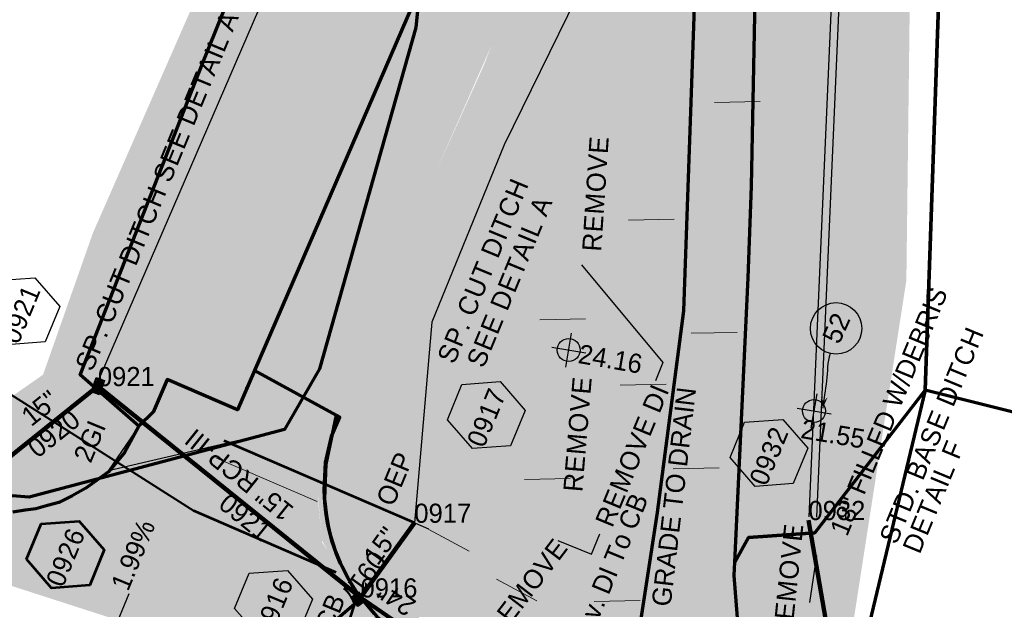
# Model space of a CAD drawing. Extents: x 1160061 to 2574774, y 200346 to 1150371.
# Tile 111 of 123: x 2483338 to 2483595, y 369066 to 369220. Entities that reach past the tile are written whole.
import ezdxf
from ezdxf.enums import TextEntityAlignment as Align

# ---------------------------------------------------------------- set-up
doc = ezdxf.new("R2010")
doc.units = 0
doc.header["$MEASUREMENT"] = 0
doc.linetypes.add('DGN Style 2', pattern=[29.296317, 17.57779, -11.718527])
for name, color, linetype, lineweight in [('Exist Earthen Structure Ditch Cogo Point CELL', 5, 'Continuous', 13), ('Exist Plan Preparation Drainage Notes Label', 31, 'Continuous', 30), ('Exist Plan Preparation Watershed Blue', 5, 'Continuous', 30), ('Prop Drainage Structure Box Number Symbol CELL', 9, 'Continuous', 30), ('Prop Drainage Structure Catch Basin Grate 840 03E CELL', 7, 'Continuous', 30), ('Prop Drainage Structure Catch Basin Grate 840 03E Label', 9, 'Continuous', 30), ('Prop Drainage Structure Drop Inlet Grate 2 Narrow Slots and Flat Grates 840 29 Label', 9, 'Continuous', 30), ('Prop Drainage Structure Drop Inlet Grate 2 Narrow Slots and Sag Grates 840 24 CELL', 7, 'Continuous', 30), ('Prop Drainage Structure Drop Inlet Grate 2 Narrow Slots and Sag Grates 840 24 Label', 9, 'Continuous', 30), ('Prop Drainage Structure Junction Box with Manhole Convert From Catch Basin Label', 9, 'Continuous', 30), ('Prop Drainage Structure Pipe RCP 15in Class III', 9, 'Continuous', 211), ('Prop Drainage Structure Pipe RCP 15in Class III Label', 9, 'Continuous', 30), ('Prop Drainage Structure Pipe RCP 24in Class III', 9, 'Continuous', 211), ('Prop Drainage Structure Pipe RCP 24in Class III Label', 9, 'Continuous', 30), ('Prop Drainage Structure Pipe Removal Label', 9, 'Continuous', 30), ('Prop Drainage Structure Pipe Stub Out CELL', 9, 'Continuous', 30), ('Prop Drainage Structure Plot Symbol 20 Scale', 9, 'DGN Style 2', 13), ('Prop Drainage Structure Plot Symbol 20 Scale CELL', 9, 'DGN Style 2', 13), ('Prop Drainage Structure Plot Symbol 50 Scale', 9, 'DGN Style 2', 13), ('Prop Drainage Structure Plot Symbol 50 Scale CELL', 9, 'DGN Style 2', 13), ('Prop Earthen Structure Ditch Flow Line', 6, 'Rdy Ditch Special Prp', 30), ('Prop Plan Preparation Grade to Drain Arrows CELL', 7, 'Continuous', 13), ('Prop Plan Preparation Grade to Drain Arrows Label', 9, 'Continuous', 30), ('Prop Plan Preparation Watershed Pre Construction', 131, 'Continuous', 30), ('Prop Vertical Profile Ditch Grade Median Label', 5, 'Continuous', 40)]:
    doc.layers.add(name, color=color, linetype=linetype, lineweight=lineweight)
for name, color, linetype, lineweight, plot in [('Scratch_Level_5', 6, 'Continuous', 0, False), ('Scratch_Level_6', 30, 'Continuous', 0, False), ('Scratch_Level_8', 171, 'Continuous', 0, False)]:
    doc.layers.add(name, color=color, linetype=linetype, lineweight=lineweight, plot=plot)
doc.styles.add('Style-font001', font='font001.shx')
doc.styles.add('Style-font041', font='font041.shx')
doc.styles.add('Style-GEOMETRICFUTURA_211_M_L', font='GEOMETRICFUTURA_211_M_L.shx')
doc.linetypes.add('Rdy Ditch Special Prp', pattern='A,0.55,-0.2,[22,dgnlstyle-RdylsE.shx,S=0.001111,R=0,X=0,Y=0],-0.2,0.55', length=1.5)
doc.dimstyles.new('erosion_control', dxfattribs={"dimtxt": 4.99999, "dimasz": 9.99998, "dimexe": 2.499995, "dimexo": 2.499995, "dimgap": 2.499995, "dimtad": 0, "dimtih": 1, "dimtoh": 1, "dimzin": 3, "dimdsep": 46, "dimtxsty": 'Style-GEOMETRICFUTURA_211_M_L', "dimcen": 0.09, "dimaunit": 1, "dimadec": 4, "dimazin": 3, "dimtfac": 1, "dimtofl": 0, "dimtmove": 0, "dimatfit": 1, "dimfxl": 1, "dimtzin": 3, "dimlwd": 106, "dimarcsym": 0})

# ---------------------------------------------------------------- blocks, each defined once
blk = doc.blocks.new('EXIST EARTHEN STRUCTURE DITCH COGO POINT_2')
at = {"layer": 'Exist Earthen Structure Ditch Cogo Point CELL', "color": 5, "lineweight": 30}
for p, q in [((0, -0.06), (0, 0.06)), ((-0.06, 0), (0.06, 0))]:
    blk.add_line(p, q, dxfattribs=at)
blk.add_circle((0, 0), 0.04, dxfattribs=at)
blk.add_point((0, 0), dxfattribs=at)
blk = doc.blocks.new('EXIST EARTHEN STRUCTURE DITCH COGO POINT_3')
at = {"layer": 'Exist Earthen Structure Ditch Cogo Point CELL', "color": 5, "lineweight": 30}
for p, q in [((0, -0.06), (0, 0.06)), ((-0.06, 0), (0.06, 0))]:
    blk.add_line(p, q, dxfattribs=at)
blk.add_circle((0, 0), 0.04, dxfattribs=at)
blk.add_point((0, 0), dxfattribs=at)
blk = doc.blocks.new('*U87')
at = {"layer": 'Exist Plan Preparation Drainage Notes Label'}
blk.add_circle((-2.02, 0), 1.993, dxfattribs=at)
blk.add_open_spline([(-0.139, -0.659), (0.522, -0.972), (1.251, -1.003), (1.947, -1.171), (2.635, -1.338), (3.316, -1.545), (4.014, -1.669)], degree=3, knots=[0, 0, 0, 0, 0.5025, 0.5025, 0.5025, 1, 1, 1, 1], dxfattribs=at)
blk.add_solid([(4.014, -1.669), (3.192, -1.207), (3.124, -1.722), (3.522, -1.565)], dxfattribs=at)
blk = doc.blocks.new('PROP DRAINAGE STRUCTURE BOX NUMBER SYMBOL_24')
at = {"layer": 'Prop Drainage Structure Box Number Symbol CELL', "flags": 128}
blk.add_lwpolyline([(-5.000009, 8.944294), (5.000009, 8.944294), (9.47214, 0), (5.000009, -8.944294), (-5.000009, -8.944294), (-9.47214, 0), (-5.000009, 8.944294)], dxfattribs=at)
at = {"layer": 'Prop Drainage Structure Box Number Symbol CELL', "insert": (-0.589188, -0.318055), "char_height": 4.99999, "attachment_point": 5, "line_spacing_factor": 0.6, "style": 'Style-GEOMETRICFUTURA_211_M_L'}
blk.add_mtext('\\T1.056;0916', dxfattribs=at)
blk = doc.blocks.new('PROP TERMINATOR ARROW_147')
at = {"layer": 'Prop Plan Preparation Grade to Drain Arrows CELL', "extrusion": (0, 0, -1)}
blk.add_solid([(5.710468, 0.950265), (0, 0), (4.99999, 0), (5.710468, -0.950265)], dxfattribs=at)
blk = doc.blocks.new('PROP PLAN PREPARATION GRADE TO DRAIN ARROWS_5')
at = {"layer": 'Prop Plan Preparation Grade to Drain Arrows CELL'}
blk.add_line((-7.00001, 0), (4.99999, 0), dxfattribs=at)
blk.add_blockref('PROP TERMINATOR ARROW_147', (4.99999, 0), dxfattribs=at)
blk = doc.blocks.new('PROP TERMINATOR ARROW_148')
at = {"layer": 'Prop Plan Preparation Grade to Drain Arrows CELL', "extrusion": (0, 0, -1)}
blk.add_solid([(5.710468, 0.950265), (0, 0), (4.99999, 0), (5.710468, -0.950265)], dxfattribs=at)
blk = doc.blocks.new('PROP PLAN PREPARATION GRADE TO DRAIN ARROWS_6')
at = {"layer": 'Prop Plan Preparation Grade to Drain Arrows CELL'}
blk.add_line((-7.00001, 0), (4.99999, 0), dxfattribs=at)
blk.add_blockref('PROP TERMINATOR ARROW_148', (4.99999, 0), dxfattribs=at)
blk = doc.blocks.new('PROP TERMINATOR ARROW_149')
at = {"layer": 'Prop Plan Preparation Grade to Drain Arrows CELL', "extrusion": (0, 0, -1)}
blk.add_solid([(5.710468, 0.950265), (0, 0), (4.99999, 0), (5.710468, -0.950265)], dxfattribs=at)
blk = doc.blocks.new('PROP PLAN PREPARATION GRADE TO DRAIN ARROWS_7')
at = {"layer": 'Prop Plan Preparation Grade to Drain Arrows CELL'}
blk.add_line((-7.00001, 0), (4.99999, 0), dxfattribs=at)
blk.add_blockref('PROP TERMINATOR ARROW_149', (4.99999, 0), dxfattribs=at)
blk = doc.blocks.new('PROP TERMINATOR ARROW_153')
at = {"layer": 'Prop Plan Preparation Grade to Drain Arrows CELL', "extrusion": (0, 0, -1)}
blk.add_solid([(5.710468, 0.950265), (0, 0), (4.99999, 0), (5.710468, -0.950265)], dxfattribs=at)
blk = doc.blocks.new('PROP PLAN PREPARATION GRADE TO DRAIN ARROWS_11')
at = {"layer": 'Prop Plan Preparation Grade to Drain Arrows CELL'}
blk.add_line((-7.00001, 0), (4.99999, 0), dxfattribs=at)
blk.add_blockref('PROP TERMINATOR ARROW_153', (4.99999, 0), dxfattribs=at)
blk = doc.blocks.new('PROP TERMINATOR ARROW_154')
at = {"layer": 'Prop Plan Preparation Grade to Drain Arrows CELL', "extrusion": (0, 0, -1)}
blk.add_solid([(5.710468, 0.950265), (0, 0), (4.99999, 0), (5.710468, -0.950265)], dxfattribs=at)
blk = doc.blocks.new('PROP PLAN PREPARATION GRADE TO DRAIN ARROWS_12')
at = {"layer": 'Prop Plan Preparation Grade to Drain Arrows CELL'}
blk.add_line((-7.00001, 0), (4.99999, 0), dxfattribs=at)
blk.add_blockref('PROP TERMINATOR ARROW_154', (4.99999, 0), dxfattribs=at)
blk = doc.blocks.new('PROP TERMINATOR ARROW_155')
at = {"layer": 'Prop Plan Preparation Grade to Drain Arrows CELL'}
blk.add_solid([(-5.710468, 0.950265), (0, 0), (-4.99999, 0), (-5.710468, -0.950265)], dxfattribs=at)
blk = doc.blocks.new('PROP PLAN PREPARATION GRADE TO DRAIN ARROWS_13')
at = {"layer": 'Prop Plan Preparation Grade to Drain Arrows CELL'}
blk.add_line((-7.00001, 0), (4.99999, 0), dxfattribs=at)
blk.add_blockref('PROP TERMINATOR ARROW_155', (4.99999, 0), dxfattribs=at)
blk = doc.blocks.new('PROP TERMINATOR ARROW_156')
at = {"layer": 'Prop Plan Preparation Grade to Drain Arrows CELL', "extrusion": (0, 0, -1)}
blk.add_solid([(5.710468, 0.950265), (0, 0), (4.99999, 0), (5.710468, -0.950265)], dxfattribs=at)
blk = doc.blocks.new('PROP PLAN PREPARATION GRADE TO DRAIN ARROWS_14')
at = {"layer": 'Prop Plan Preparation Grade to Drain Arrows CELL'}
blk.add_line((-7.00001, 0), (4.99999, 0), dxfattribs=at)
blk.add_blockref('PROP TERMINATOR ARROW_156', (4.99999, 0), dxfattribs=at)
blk = doc.blocks.new('PROP TERMINATOR ARROW_157')
at = {"layer": 'Prop Plan Preparation Grade to Drain Arrows CELL', "extrusion": (0, 0, -1)}
blk.add_solid([(5.710468, 0.950265), (0, 0), (4.99999, 0), (5.710468, -0.950265)], dxfattribs=at)
blk = doc.blocks.new('PROP PLAN PREPARATION GRADE TO DRAIN ARROWS_15')
at = {"layer": 'Prop Plan Preparation Grade to Drain Arrows CELL'}
blk.add_line((-7.00001, 0), (4.99999, 0), dxfattribs=at)
blk.add_blockref('PROP TERMINATOR ARROW_157', (4.99999, 0), dxfattribs=at)
blk = doc.blocks.new('PROP TERMINATOR ARROW_158')
at = {"layer": 'Prop Plan Preparation Grade to Drain Arrows CELL'}
blk.add_solid([(-5.710468, 0.950265), (0, 0), (-4.99999, 0), (-5.710468, -0.950265)], dxfattribs=at)
blk = doc.blocks.new('PROP PLAN PREPARATION GRADE TO DRAIN ARROWS_16')
at = {"layer": 'Prop Plan Preparation Grade to Drain Arrows CELL'}
blk.add_line((-7.00001, 0), (4.99999, 0), dxfattribs=at)
blk.add_blockref('PROP TERMINATOR ARROW_158', (4.99999, 0), dxfattribs=at)
blk = doc.blocks.new('PROP TERMINATOR ARROW_159')
at = {"layer": 'Prop Plan Preparation Grade to Drain Arrows CELL'}
blk.add_solid([(-5.710468, 0.950265), (0, 0), (-4.99999, 0), (-5.710468, -0.950265)], dxfattribs=at)
blk = doc.blocks.new('PROP PLAN PREPARATION GRADE TO DRAIN ARROWS_17')
at = {"layer": 'Prop Plan Preparation Grade to Drain Arrows CELL'}
blk.add_line((-7.00001, 0), (4.99999, 0), dxfattribs=at)
blk.add_blockref('PROP TERMINATOR ARROW_159', (4.99999, 0), dxfattribs=at)
blk = doc.blocks.new('PROP DRAINAGE STRUCTURE BOX NUMBER SYMBOL_27')
at = {"layer": 'Prop Drainage Structure Box Number Symbol CELL', "flags": 128}
blk.add_lwpolyline([(-5.000009, 8.944294), (5.000009, 8.944294), (9.47214, 0), (5.000009, -8.944294), (-5.000009, -8.944294), (-9.47214, 0), (-5.000009, 8.944294)], dxfattribs=at)
at = {"layer": 'Prop Drainage Structure Box Number Symbol CELL', "insert": (-0.691461, -0.318055), "char_height": 4.99999, "attachment_point": 5, "line_spacing_factor": 0.6, "style": 'Style-GEOMETRICFUTURA_211_M_L'}
blk.add_mtext('\\T1.051;0921', dxfattribs=at)
blk = doc.blocks.new('PROP DRAINAGE STRUCTURE BOX NUMBER SYMBOL_31')
at = {"layer": 'Scratch_Level_5', "lineweight": 53, "flags": 128}
blk.add_lwpolyline([(-5.000009, 8.944294), (5.000009, 8.944294), (9.47214, 0), (5.000009, -8.944294), (-5.000009, -8.944294), (-9.47214, 0), (-5.000009, 8.944294)], dxfattribs=at)
at = {"layer": 'Scratch_Level_5', "lineweight": 53, "insert": (-0.589188, -0.318055), "char_height": 4.99999, "attachment_point": 5, "line_spacing_factor": 0.6, "style": 'Style-GEOMETRICFUTURA_211_M_L'}
blk.add_mtext('\\T1.051;0926', dxfattribs=at)
blk = doc.blocks.new('PROP DRAINAGE STRUCTURE BOX NUMBER SYMBOL_42')
at = {"layer": 'Prop Drainage Structure Box Number Symbol CELL', "flags": 128}
blk.add_lwpolyline([(-5.000009, 8.944294), (5.000009, 8.944294), (9.47214, 0), (5.000009, -8.944294), (-5.000009, -8.944294), (-9.47214, 0), (-5.000009, 8.944294)], dxfattribs=at)
at = {"layer": 'Prop Drainage Structure Box Number Symbol CELL', "insert": (-0.530855, -0.318055), "char_height": 4.99999, "attachment_point": 5, "line_spacing_factor": 0.6, "style": 'Style-GEOMETRICFUTURA_211_M_L'}
blk.add_mtext('\\T1.056;0917', dxfattribs=at)
blk = doc.blocks.new('PROP DRAINAGE STRUCTURE BOX NUMBER SYMBOL_52')
at = {"layer": 'Prop Drainage Structure Box Number Symbol CELL', "flags": 128}
blk.add_lwpolyline([(-5.000009, 8.944294), (5.000009, 8.944294), (9.47214, 0), (5.000009, -8.944294), (-5.000009, -8.944294), (-9.47214, 0), (-5.000009, 8.944294)], dxfattribs=at)
at = {"layer": 'Prop Drainage Structure Box Number Symbol CELL', "insert": (-0.701309, -0.318055), "char_height": 4.99999, "attachment_point": 5, "line_spacing_factor": 0.6, "style": 'Style-GEOMETRICFUTURA_211_M_L'}
blk.add_mtext('\\T1.051;0932', dxfattribs=at)
blk = doc.blocks.new('PROP DRAINAGE STRUCTURE PIPE STUB OUT_4')
at = {"layer": 'Prop Drainage Structure Pipe Stub Out CELL', "flags": 128}
blk.add_lwpolyline([(-0.01575, 0), (0, 0.01575), (0.01575, 0), (0, -0.01575), (-0.01575, 0)], dxfattribs=at)
at = {"layer": 'Prop Drainage Structure Pipe Stub Out CELL', "style": 'Style-font001'}
blk.add_text('SO', height=0.010368, dxfattribs=at).set_placement((0, 0), align=Align.MIDDLE_CENTER)
blk = doc.blocks.new('PROP DRAINAGE STRUCTURE PIPE STUB OUT_5')
at = {"layer": 'Prop Drainage Structure Pipe Stub Out CELL', "flags": 128}
blk.add_lwpolyline([(-0.01575, 0), (0, 0.01575), (0.01575, 0), (0, -0.01575), (-0.01575, 0)], dxfattribs=at)
at = {"layer": 'Prop Drainage Structure Pipe Stub Out CELL', "style": 'Style-font001'}
blk.add_text('SO', height=0.010368, dxfattribs=at).set_placement((0, 0), align=Align.MIDDLE_CENTER)
blk = doc.blocks.new('PROP DRAINAGE STRUCTURE CATCH BASIN GRATE 840 03E_2')
at = {"layer": 'Prop Drainage Structure Catch Basin Grate 840 03E CELL', "color": 7, "linetype": 'Continuous', "lineweight": 13}
blk.add_line((1.5, 0), (-1.5, 0), dxfattribs=at)
at = {"layer": 'Prop Drainage Structure Catch Basin Grate 840 03E CELL', "flags": 128}
for points in [[(1.5, 0), (-1.5, 0), (-1.5, 2), (1.5, 2), (1.5, -0.499999), (-1.5, -0.499999), (-1.5, 0)], [(-1.4896, 0.0104), (-1.4896, 1.9896), (1.4896, 1.9896), (1.4896, 0.0104), (-1.4896, 0.0104)]]:
    blk.add_lwpolyline(points, dxfattribs=at)
for points in [[(-1.3021, 1.8021, -1), (-1.1771, 1.8021), (-1.1771, 1.0417), (-1.3021, 1.0417), (-1.3021, 1.8021)], [(-1.3021, 0.1979, 1), (-1.1771, 0.1979), (-1.1771, 0.9583), (-1.3021, 0.9583), (-1.3021, 0.1979)], [(-1.125, 1.8021, -1), (-1, 1.8021), (-1, 1.0417), (-1.125, 1.0417), (-1.125, 1.8021)], [(-1.125, 0.1979, 1), (-1, 0.1979), (-1, 0.9583), (-1.125, 0.9583), (-1.125, 0.1979)], [(-0.9481, 1.8021, -1), (-0.8231, 1.8021), (-0.8231, 1.0417), (-0.9481, 1.0417), (-0.9481, 1.8021)], [(-0.9481, 0.1979, 1), (-0.8231, 0.1979), (-0.8231, 0.9583), (-0.9481, 0.9583), (-0.9481, 0.1979)], [(-0.771, 1.8021, -1), (-0.646, 1.8021), (-0.646, 1.0417), (-0.771, 1.0417), (-0.771, 1.8021)], [(-0.771, 0.1979, 1), (-0.646, 0.1979), (-0.646, 0.9583), (-0.771, 0.9583), (-0.771, 0.1979)], [(-0.5939, 1.8021, -1), (-0.4689, 1.8021), (-0.4689, 1.0417), (-0.5939, 1.0417), (-0.5939, 1.8021)], [(-0.5939, 0.1979, 1), (-0.4689, 0.1979), (-0.4689, 0.9583), (-0.5939, 0.9583), (-0.5939, 0.1979)], [(-0.4168, 1.8021, -1), (-0.2918, 1.8021), (-0.2918, 1.0417), (-0.4168, 1.0417), (-0.4168, 1.8021)], [(-0.4168, 0.1979, 1), (-0.2918, 0.1979), (-0.2918, 0.9583), (-0.4168, 0.9583), (-0.4168, 0.1979)], [(-0.2397, 1.8021, -1), (-0.1147, 1.8021), (-0.1147, 1.0417), (-0.2397, 1.0417), (-0.2397, 1.8021)], [(-0.2397, 0.1979, 1), (-0.1147, 0.1979), (-0.1147, 0.9583), (-0.2397, 0.9583), (-0.2397, 0.1979)], [(-0.0626, 1.8021, -1), (0.0624, 1.8021), (0.0624, 1.0417), (-0.0626, 1.0417), (-0.0626, 1.8021)], [(-0.0626, 0.1979, 1), (0.0624, 0.1979), (0.0624, 0.9583), (-0.0626, 0.9583), (-0.0626, 0.1979)], [(0.1145, 1.8021, -1), (0.2395, 1.8021), (0.2395, 1.0417), (0.1145, 1.0417), (0.1145, 1.8021)], [(0.1145, 0.1979, 1), (0.2395, 0.1979), (0.2395, 0.9583), (0.1145, 0.9583), (0.1145, 0.1979)], [(0.2916, 1.8021, -1), (0.4166, 1.8021), (0.4166, 1.0417), (0.2916, 1.0417), (0.2916, 1.8021)], [(0.2916, 0.1979, 1), (0.4166, 0.1979), (0.4166, 0.9583), (0.2916, 0.9583), (0.2916, 0.1979)], [(0.4687, 1.8021, -1), (0.5937, 1.8021), (0.5937, 1.0417), (0.4687, 1.0417), (0.4687, 1.8021)], [(0.4687, 0.1979, 1), (0.5937, 0.1979), (0.5937, 0.9583), (0.4687, 0.9583), (0.4687, 0.1979)], [(0.6458, 1.8021, -1), (0.7708, 1.8021), (0.7708, 1.0417), (0.6458, 1.0417), (0.6458, 1.8021)], [(0.6458, 0.1979, 1), (0.7708, 0.1979), (0.7708, 0.9583), (0.6458, 0.9583), (0.6458, 0.1979)], [(0.8229, 1.8021, -1), (0.9479, 1.8021), (0.9479, 1.0417), (0.8229, 1.0417), (0.8229, 1.8021)], [(0.8229, 0.1979, 1), (0.9479, 0.1979), (0.9479, 0.9583), (0.8229, 0.9583), (0.8229, 0.1979)], [(1, 1.8021, -1), (1.125, 1.8021), (1.125, 1.0417), (1, 1.0417), (1, 1.8021)], [(1, 0.1979, 1), (1.125, 0.1979), (1.125, 0.9583), (1, 0.9583), (1, 0.1979)], [(1.1771, 1.8021, -1), (1.3021, 1.8021), (1.3021, 1.0417), (1.1771, 1.0417), (1.1771, 1.8021)], [(1.1771, 0.1979, 1), (1.3021, 0.1979), (1.3021, 0.9583), (1.1771, 0.9583), (1.1771, 0.1979)]]:
    blk.add_lwpolyline(points, format="xyb", dxfattribs=at)
at = {"layer": 'Prop Drainage Structure Plot Symbol 20 Scale'}
blk.add_solid([(-2.00004, 2.000042), (2.00004, 2.000042), (-2.00004, -2.000038), (2.00004, -2.000038)], dxfattribs=at)
at = {"layer": 'Prop Drainage Structure Plot Symbol 50 Scale', "extrusion": (0, 0, -1)}
blk.add_solid([(3.5, 3.500002), (-3.5, 3.500002), (3.5, -3.499998), (-3.5, -3.499998)], dxfattribs=at)
blk = doc.blocks.new('PROP DRAINAGE STRUCTURE DROP INLET GRATE 2 NARROW SLOTS AND SAG GRATES 840 24_3')
at = {"layer": 'Prop Drainage Structure Drop Inlet Grate 2 Narrow Slots and Sag Grates 840 24 CELL', "flags": 128}
for points in [[(-2, 1.16665), (2, 1.16665), (2, -1.16665), (-2, -1.16665), (-2, 1.16665)], [(-1.9375, 1.10415), (1.9375, 1.10415), (1.9375, -1.10415), (-1.9375, -1.10415), (-1.9375, 1.10415)], [(-1.9271, 1.09375), (-0.0104, 1.09375), (-0.0104, -1.09375), (-1.9271, -1.09375), (-1.9271, 1.09375)], [(-1.7604, 0.91145), (-1.5833, 0.91145), (-1.5833, -0.91145), (-1.7604, -0.91145), (-1.7604, 0.91145)], [(-1.4635, 0.91145), (-1.2864, 0.91145), (-1.2864, -0.91145), (-1.4635, -0.91145), (-1.4635, 0.91145)], [(-1.1666, 0.91145), (-0.9895, 0.91145), (-0.9895, -0.91145), (-1.1666, -0.91145), (-1.1666, 0.91145)], [(-0.8697, 0.91145), (-0.6926, 0.91145), (-0.6926, -0.91145), (-0.8697, -0.91145), (-0.8697, 0.91145)], [(-0.5728, 0.91145), (-0.3957, 0.91145), (-0.3957, -0.91145), (-0.5728, -0.91145), (-0.5728, 0.91145)], [(-0.276, 0.91145), (-0.0989, 0.91145), (-0.0989, -0.91145), (-0.276, -0.91145), (-0.276, 0.91145)], [(0.0104, 1.09375), (1.9271, 1.09375), (1.9271, -1.09375), (0.0104, -1.09375), (0.0104, 1.09375)], [(0.0989, 0.91145), (0.276, 0.91145), (0.276, -0.91145), (0.0989, -0.91145), (0.0989, 0.91145)], [(0.3958, 0.91145), (0.5729, 0.91145), (0.5729, -0.91145), (0.3958, -0.91145), (0.3958, 0.91145)], [(0.6926, 0.91145), (0.8697, 0.91145), (0.8697, -0.91145), (0.6926, -0.91145), (0.6926, 0.91145)], [(0.9895, 0.91145), (1.1666, 0.91145), (1.1666, -0.91145), (0.9895, -0.91145), (0.9895, 0.91145)], [(1.2864, 0.91145), (1.4635, 0.91145), (1.4635, -0.91145), (1.2864, -0.91145), (1.2864, 0.91145)], [(1.5833, 0.91145), (1.7604, 0.91145), (1.7604, -0.91145), (1.5833, -0.91145), (1.5833, 0.91145)]]:
    blk.add_lwpolyline(points, dxfattribs=at)
at = {"layer": 'Prop Drainage Structure Plot Symbol 20 Scale CELL', "extrusion": (0, 0, -1)}
blk.add_solid([(2.00004, 2.00004), (-2.00004, 2.00004), (2.00004, -2.00004), (-2.00004, -2.00004)], dxfattribs=at)
at = {"layer": 'Prop Drainage Structure Plot Symbol 50 Scale CELL'}
blk.add_solid([(-3.5, 3.5), (3.5, 3.5), (-3.5, -3.5), (3.5, -3.5)], dxfattribs=at)

msp = doc.modelspace()

# ---------------------------------------------------------------- hatches: boundary and pattern name
at = {"layer": 'Scratch_Level_6'}
for points in [[(2483435.61, 369037.31), (2483365.18, 369062.28), (2483237.07, 369103.64), (2482987.02, 369185.89), (2482927.65, 369205.42), (2482786.92, 369248.69), (2482743.22, 369262.13), (2482594.43, 369310.99), (2482611.93, 369323.88), (2482730.69, 369288.87), (2482751.69, 369277.32), (2482878.31, 369241.5), (2482887.67, 369244.68), (2483020.64, 369207.64), (2483090.07, 369184.2), (2483246.22, 369131.49), (2483300.52, 369117.38), (2483325.73, 369114.28), (2483344, 369127), (2483357.02, 369164.01), (2483392.59, 369245.11), (2483433.95, 369332.65), (2483462.39, 369405.08), (2483476.45, 369450.64), (2483485.53, 369492.69), (2483504.08, 369539.43), (2483510.87, 369635.13), (2483526.89, 369675.46), (2483536.44, 369686.46), (2483534.36, 369659.34), (2483527.06, 369577.32), (2483517.68, 369468.69), (2483508.82, 369349.27), (2483507.64, 369333.27), (2483502.45, 369319.09), (2483507.22, 369331.01), (2483502.45, 369319.09), (2483489.78, 369287.41), (2483473.54, 369244.29), (2483464.99, 369221.57), (2483441.31, 369167.78), (2483431.59, 369145.7), (2483426.13, 369132.19), (2483415.57, 369105.42), (2483415.96, 369093.74), (2483416.97, 369083.14), (2483425.21, 369071.78), (2483430.6, 369060.92)], [(2483643.69, 368960.94), (2483608.79, 368976.78), (2483546.81, 368998.68), (2483456.37, 369030.63), (2483435.1, 369037.59), (2483430.6, 369060.92), (2483416.91, 369083.65), (2483415.13, 369104.47), (2483431.42, 369146.07), (2483459.18, 369207.74), (2483507.22, 369331.01), (2483533.48, 369420.19), (2483543.32, 369458.7), (2483557.39, 369642.26), (2483560.61, 369684.33), (2483595.35, 369649.31), (2483595.29, 369589.28), (2483572.45, 369371.96), (2483569.75, 369151.67), (2483554.17, 369051.21), (2483567.61, 369046.99), (2483644.45, 369022.89), (2483658.83, 368996.96)]]:
    msp.add_hatch(color=256, dxfattribs=at).paths.add_polyline_path(points)

# ---------------------------------------------------------------- linework, layer by layer
at = {"layer": 'Exist Plan Preparation Watershed Blue', "color": 5, "linetype": 'Continuous', "lineweight": 70, "flags": 128}
for points in [[(2483546.5, 369505.59), (2483549.13, 369555.88), (2483575.83, 369535.76), (2483570.64, 369469.75), (2483563.65, 369387.03), (2483583.95, 369392.42), (2483574.67, 369122.95), (2483545.83, 369085.68), (2483528.46, 369084.43), (2483524.88, 369078.02), (2483528.35, 369152.31), (2483529.23, 369176.27), (2483531.24, 369279.08), (2483546.5, 369505.59)], [(2483549.88, 369019.49), (2483529.22, 369026.29), (2483528.41, 369028.02), (2483524.71, 369074.5), (2483524.88, 369078.02), (2483528.46, 369084.43), (2483545.83, 369085.68), (2483574.67, 369122.95), (2483549.88, 369019.49)], [(2483642.93, 368982.95), (2483692.38, 369093.51), (2483574.67, 369122.95), (2483549.88, 369019.49), (2483555.94, 369017.2), (2483567.24, 369013.16), (2483581.48, 369007.93), (2483597.97, 369001.64), (2483614.37, 368995.16), (2483632.75, 368987.58), (2483642.93, 368982.95)], [(2483386.08, 369033.36), (2483427.16, 369068.55), (2483431.29, 369063.74), (2483437.59, 369058.36), (2483444.86, 369054.33), (2483451.94, 369051.32), (2483435.69, 369018.73), (2483399.11, 369030.7), (2483386.08, 369033.36)]]:
    msp.add_lwpolyline(points, close=True, dxfattribs=at)
for points in [[(2483692.38, 369093.51), (2483574.67, 369122.95), (2483583.95, 369392.42)], [(2483456.77, 369368.07), (2483441.52, 369217.84), (2483416.25, 369128.53), (2483407.11, 369112.72), (2483340.38, 369094.97), (2483309.13, 369097.39), (2483270.41, 369109.94), (2483247.73, 369117.24), (2483008.59, 369194.43), (2482949.06, 369211.26), (2482875.96, 369231.89), (2482876.07, 369234.16), (2482869.88, 369361.7)], [(2483516.85, 369359.42), (2483511.19, 369341.75), (2483505.82, 369326.19), (2483498.56, 369306.76), (2483488.81, 369281.87), (2483484.03, 369269.69), (2483478.8, 369256.33), (2483475.38, 369247.81), (2483469.78, 369233.86), (2483466.43, 369225.5), (2483440.49, 369223.51), (2483399.31, 369128.11), (2483394.86, 369117.81), (2483376.5, 369125.74), (2483372.81, 369117.2), (2483369.05, 369113.55), (2483353.67, 369126.99), (2483353.67, 369126.99), (2483385.83, 369208.8), (2483392.66, 369225.77), (2483427.06, 369301.49), (2483456.77, 369368.07)], [(2483496.41, 369037.05), (2483504.68, 369090.93), (2483511.54, 369143.7), (2483516.11, 369272.78)], [(2483440.49, 369223.51), (2483399.31, 369128.11), (2483420.68, 369116.43), (2483417.96, 369103.63), (2483417.64, 369094.58), (2483418.09, 369090.16), (2483418.56, 369087.5), (2483419.2, 369084.88), (2483420.5, 369080.77), (2483421.71, 369077.85), (2483422.19, 369076.85), (2483423.93, 369073.44), (2483425.81, 369070.46), (2483427.51, 369068.11), (2483430.48, 369064.57)], [(2483386.08, 369033.36), (2483427.16, 369068.55), (2483427.16, 369068.55), (2483425.3, 369071.11), (2483423.72, 369073.85), (2483421.79, 369077.63), (2483420.66, 369080.33), (2483419.54, 369083.56), (2483418.67, 369087.04), (2483418.42, 369088.3), (2483417.95, 369091.09), (2483417.71, 369093.49), (2483417.51, 369096.82), (2483417.86, 369104.05), (2483419.39, 369110.83), (2483421.6, 369115.93), (2483399.31, 369128.11), (2483394.86, 369117.81), (2483376.5, 369125.74), (2483372.81, 369117.2), (2483369.05, 369113.55), (2483365.3, 369106.64), (2483361.11, 369101.64), (2483355.19, 369097.34), (2483351.59, 369095.36), (2483348.09, 369093.59), (2483345.18, 369092.76), (2483342.12, 369091.91), (2483339.35, 369091.56), (2483336.12, 369091.08)]]:
    msp.add_lwpolyline(points, dxfattribs=at)
at = {"layer": 'Exist Plan Preparation Watershed Blue', "color": 5, "linetype": 'Continuous', "lineweight": 70}
msp.add_point((2483397.33, 369123.52), dxfattribs=at)
at = {"layer": 'Prop Drainage Structure Pipe RCP 15in Class III'}
for p, q in [((2483320.55, 369093.73), (2483358.33, 369124.02)), ((2483358.33, 369124.02), (2483427.02, 369068.75)), ((2483441.09, 369088.28), (2483427.02, 369068.75)), ((2483544.15, 369088.99), (2483553.55, 369034.28))]:
    msp.add_line(p, q, dxfattribs=at)
at = {"layer": 'Prop Drainage Structure Pipe RCP 24in Class III'}
msp.add_line((2483427.02, 369068.75), (2483452.83, 369051.04), dxfattribs=at)
at = {"layer": 'Prop Drainage Structure Pipe Removal Label'}
msp.add_solid([(2483478.6, 369083.63), (2483482.77, 369080.59), (2483483.71, 369082.91)], dxfattribs=at)
at = {"layer": 'Prop Earthen Structure Ditch Flow Line', "linetype": 'Rdy Ditch Special Prp', "ltscale": 50}
for p, q in [((2483556.58, 369370.35), (2483544.22, 369089.8)), ((2483558.58, 369370.26), (2483546.22, 369089.71)), ((2483456.5, 369352.46), (2483357.55, 369123.38))]:
    msp.add_line(p, q, dxfattribs=at)
at = {"layer": 'Prop Earthen Structure Ditch Flow Line', "ltscale": 50}
for p, q in [((2483486.57, 369232.03), (2483464.54, 369187.08)), ((2483464.54, 369187.08), (2483445.63, 369140.78)), ((2483445.63, 369140.78), (2483441.09, 369088.28)), ((2483444.9, 369086.63), (2483435.45, 369090.71))]:
    msp.add_line(p, q, dxfattribs=at)
at = {"layer": 'Prop Plan Preparation Watershed Pre Construction', "color": 200, "flags": 128}
msp.add_lwpolyline([(2483456.77, 369368.07), (2483392.66, 369225.77), (2483353.67, 369126.99), (2483369.05, 369113.55), (2483361.09, 369101.95), (2483407.11, 369112.72), (2483416.25, 369128.53), (2483441.52, 369217.84), (2483456.77, 369368.07)], close=True, dxfattribs=at)
at = {"layer": 'Prop Vertical Profile Ditch Grade Median Label'}
msp.add_line((2483266.32, 369165.85), (2483383.45, 369091.39), dxfattribs=at)
at = {"layer": 'Scratch_Level_5', "lineweight": 53}
for p, q in [((2483441.09, 369088.28), (2483391.38, 369109.75)), ((2483420.68, 369075.31), (2483383.45, 369091.39)), ((2483427.5, 369069.54), (2483441.09, 369088.28)), ((2483425.53, 369067.39), (2483411.04, 369022.49))]:
    msp.add_line(p, q, dxfattribs=at)
at = {"layer": 'Scratch_Level_5'}
msp.add_line((2483389.4, 369105.16), (2483415.68, 369093.81), dxfattribs=at)

# ---------------------------------------------------------------- block references
at = {"layer": 'Exist Earthen Structure Ditch Cogo Point CELL', "color": 5, "lineweight": 30, "xscale": 75, "yscale": 75, "zscale": 75, "rotation": 350.238546}
for name, p in [('EXIST EARTHEN STRUCTURE DITCH COGO POINT_3', (2483481.46, 369133.45)), ('EXIST EARTHEN STRUCTURE DITCH COGO POINT_2', (2483545.62, 369117.53))]:
    msp.add_blockref(name, p, dxfattribs=at)
at = {"layer": 'Exist Plan Preparation Drainage Notes Label', "xscale": 3.375, "yscale": 3.375, "zscale": 3.375, "rotation": 276.074956}
msp.add_blockref('*U87', (2483552.1, 369132.34), dxfattribs=at)
at = {"layer": 'Prop Drainage Structure Box Number Symbol CELL', "rotation": 67.563059}
for name, p in [('PROP DRAINAGE STRUCTURE BOX NUMBER SYMBOL_27', (2483338.22, 369143.61)), ('PROP DRAINAGE STRUCTURE BOX NUMBER SYMBOL_42', (2483459.9, 369116.45)), ('PROP DRAINAGE STRUCTURE BOX NUMBER SYMBOL_52', (2483533.81, 369106.56)), ('PROP DRAINAGE STRUCTURE BOX NUMBER SYMBOL_24', (2483404.28, 369067.09))]:
    msp.add_blockref(name, p, dxfattribs=at)
at = {"layer": 'Prop Drainage Structure Pipe Stub Out CELL'}
msp.add_blockref('PROP DRAINAGE STRUCTURE PIPE STUB OUT_4', (2483441.09, 369088.28), dxfattribs=at)
at = {"layer": 'Prop Drainage Structure Pipe Stub Out CELL', "rotation": 120}
msp.add_blockref('PROP DRAINAGE STRUCTURE PIPE STUB OUT_5', (2483544.15, 369088.99), dxfattribs=at)
at = {"layer": 'Prop Drainage Structure Plot Symbol 20 Scale', "rotation": 126.600743}
msp.add_blockref('PROP DRAINAGE STRUCTURE CATCH BASIN GRATE 840 03E_2', (2483427.02, 369068.75), dxfattribs=at)
at = {"layer": 'Prop Drainage Structure Plot Symbol 20 Scale CELL', "rotation": 70}
msp.add_blockref('PROP DRAINAGE STRUCTURE DROP INLET GRATE 2 NARROW SLOTS AND SAG GRATES 840 24_3', (2483358.33, 369124.02), dxfattribs=at)
at = {"layer": 'Prop Plan Preparation Grade to Drain Arrows CELL'}
for name, p, rotation in [('PROP PLAN PREPARATION GRADE TO DRAIN ARROWS_11', (2483526.55, 369198.37), 1.144796), ('PROP PLAN PREPARATION GRADE TO DRAIN ARROWS_7', (2483502.07, 369167.56), 181.144796), ('PROP PLAN PREPARATION GRADE TO DRAIN ARROWS_14', (2483478.89, 369141.46), 181.144796), ('PROP PLAN PREPARATION GRADE TO DRAIN ARROWS_13', (2483520.5, 369137.97), 1.144796), ('PROP PLAN PREPARATION GRADE TO DRAIN ARROWS_6', (2483499.95, 369124.4), 181.144796), ('PROP PLAN PREPARATION GRADE TO DRAIN ARROWS_12', (2483515.79, 369102.53), 1.144796), ('PROP PLAN PREPARATION GRADE TO DRAIN ARROWS_15', (2483474.88, 369099.74), 181.144796), ('PROP PLAN PREPARATION GRADE TO DRAIN ARROWS_17', (2483449.27, 369084.17), 152.050333), ('PROP PLAN PREPARATION GRADE TO DRAIN ARROWS_16', (2483466.96, 369071.17), 152.050333), ('PROP PLAN PREPARATION GRADE TO DRAIN ARROWS_5', (2483493.14, 369067.8), 181.144796)]:
    msp.add_blockref(name, p, dxfattribs=dict(at, rotation=rotation))
at = {"layer": 'Scratch_Level_5', "lineweight": 53, "rotation": 67.563059}
msp.add_blockref('PROP DRAINAGE STRUCTURE BOX NUMBER SYMBOL_31', (2483349.84, 369079.96), dxfattribs=at)

# ---------------------------------------------------------------- texts
at = {"layer": 'Exist Earthen Structure Ditch Cogo Point CELL', "color": 5, "lineweight": 30, "style": 'Style-GEOMETRICFUTURA_211_M_L'}
for s, p in [('24.16', (2483484.54, 369135.02)), ('21.55', (2483542.74, 369115.42))]:
    msp.add_text(s, height=5, rotation=350.2385, dxfattribs=at).set_placement(p, align=Align.TOP_LEFT)
at = {"layer": 'Exist Plan Preparation Drainage Notes Label', "style": 'Style-GEOMETRICFUTURA_211_M_L'}
msp.add_text('18" FILLED W/DEBRIS', height=5, rotation=67.5631, dxfattribs=at).set_placement((2483549.62, 369086.4), align=Align.TOP_LEFT)
msp.add_text('52', height=5.062, rotation=65.8631, dxfattribs=at).set_placement((2483551.41, 369139.19), align=Align.MIDDLE_CENTER)
at = {"layer": 'Exist Plan Preparation Drainage Notes Label', "insert": (2483361.61, 369072.07), "char_height": 5, "attachment_point": 1, "rotation": 67.5595, "line_spacing_factor": 0.6, "style": 'Style-GEOMETRICFUTURA_211_M_L'}
msp.add_mtext('1.99%', dxfattribs=at)
at = {"layer": 'Prop Drainage Structure Catch Basin Grate 840 03E Label', "style": 'Style-GEOMETRICFUTURA_211_M_L'}
msp.add_text('CB', height=5, rotation=67.5861, dxfattribs=at).set_placement((2483419.05, 369064.96), align=Align.MIDDLE_CENTER)
at = {"layer": 'Prop Drainage Structure Drop Inlet Grate 2 Narrow Slots and Flat Grates 840 29 Label', "style": 'Style-GEOMETRICFUTURA_211_M_L'}
msp.add_text('OEP', height=5, rotation=67.5631, dxfattribs=at).set_placement((2483435.96, 369099.75), align=Align.MIDDLE_CENTER)
at = {"layer": 'Prop Drainage Structure Drop Inlet Grate 2 Narrow Slots and Sag Grates 840 24 Label', "style": 'Style-GEOMETRICFUTURA_211_M_L'}
msp.add_text('2GI', height=5, rotation=67.5631, dxfattribs=at).set_placement((2483356.21, 369109.58), align=Align.MIDDLE_CENTER)
at = {"layer": 'Prop Drainage Structure Junction Box with Manhole Convert From Catch Basin Label', "insert": (2483491.17, 369073.9), "char_height": 5, "attachment_point": 5, "rotation": 67.5595, "line_spacing_factor": 0.6, "style": 'Style-GEOMETRICFUTURA_211_M_L'}
msp.add_mtext('Conv. DI To CB', dxfattribs=at)
at = {"layer": 'Prop Drainage Structure Pipe RCP 15in Class III Label', "style": 'Style-GEOMETRICFUTURA_211_M_L'}
for s, rotation, p in [('15"', 38.7171, (2483343.18, 369118.28)), ('15" RCP-III ', 141.1733, (2483394.52, 369101.32)), ('15" ', 54.2343, (2483432.89, 369083.03))]:
    msp.add_text(s, height=5, rotation=rotation, dxfattribs=at).set_placement(p, align=Align.MIDDLE_CENTER)
at = {"layer": 'Prop Drainage Structure Pipe RCP 24in Class III Label', "style": 'Style-GEOMETRICFUTURA_211_M_L'}
msp.add_text('24"', height=5, rotation=145.5408, dxfattribs=at).set_placement((2483436.45, 369068.34), align=Align.MIDDLE_CENTER)
at = {"layer": 'Prop Drainage Structure Pipe Removal Label', "char_height": 5, "line_spacing_factor": 0.6, "style": 'Style-GEOMETRICFUTURA_211_M_L'}
for s, insert, attachment_point, rotation in [('\\T1.044;REMOVE', (2483491.02, 369174.2), 8, 86.1851), ('\\T1.044;REMOVE', (2483486.33, 369111.29), 8, 85.2264), ('\\T1.047;REMOVE DI', (2483490.57, 369087.72), 4, 67.5631), ('\\T1.044;REMOVE', (2483541.36, 369072.79), 8, 84.0831), ('\\T1.044;REMOVE', (2483459.24, 369060.7), 1, 52.6552)]:
    msp.add_mtext(s, dxfattribs=dict(at, insert=insert, attachment_point=attachment_point, rotation=rotation))
at = {"layer": 'Prop Earthen Structure Ditch Flow Line', "linetype": 'Rdy Ditch Special Prp', "char_height": 5, "attachment_point": 5, "rotation": 67.5631, "style": 'Style-GEOMETRICFUTURA_211_M_L'}
for s, insert, line_spacing_factor in [('\\T1.056;SP. CUT DITCH SEE DETAIL A', (2483373.83, 369175.13), 0.6), ('\\T1.057;SP. CUT DITCH\\PSEE DETAIL A', (2483462.55, 369152.82), 0.900001)]:
    msp.add_mtext(s, dxfattribs=dict(at, insert=insert, line_spacing_factor=line_spacing_factor))
at = {"layer": 'Prop Earthen Structure Ditch Flow Line', "insert": (2483573.22, 369079.87), "char_height": 5, "attachment_point": 7, "rotation": 67.5631, "line_spacing_factor": 0.786545, "style": 'Style-GEOMETRICFUTURA_211_M_L'}
msp.add_mtext('\\T1.056;STD. BASE DITCH\\PDETAIL F', dxfattribs=at)
at = {"layer": 'Prop Plan Preparation Grade to Drain Arrows Label', "style": 'Style-GEOMETRICFUTURA_211_M_L'}
msp.add_text('GRADE TO DRAIN', height=5, rotation=83.3019, dxfattribs=at).set_placement((2483508.95, 369095.08), align=Align.MIDDLE_CENTER)
at = {"layer": 'Scratch_Level_8', "linetype": 'Continuous', "style": 'Style-font041'}
for s, p in [('0921', (2483358.33, 369129.02)), ('0917', (2483441.09, 369093.28)), ('0932', (2483544.15, 369093.99)), ('0916', (2483427.02, 369073.75))]:
    msp.add_text(s, height=5, dxfattribs=at).set_placement(p, align=Align.TOP_LEFT)
at = {"layer": 'Scratch_Level_8', "linetype": 'Continuous', "lineweight": 30, "style": 'Style-font041'}
for s, rotation, p in [('0920', 38.7171, (2483339.44, 369108.88)), ('0921', 321.1733, (2483392.67, 369096.38)), ('0917', 234.2343, (2483434.05, 369078.51))]:
    msp.add_text(s, height=5, rotation=rotation, dxfattribs=at).set_placement(p, align=Align.TOP_LEFT)

# ---------------------------------------------------------------- leaders
at = {"layer": 'Exist Plan Preparation Drainage Notes Label'}
for points in [[(2483544.54, 369067.46), (2483546.33, 369079.73)], [(2483366.41, 369069.72), (2483360.84, 369056.23)]]:
    msp.add_leader(points, dimstyle='erosion_control', override={"dimtxt": 5, "dimasz": 5, "dimgap": 0, "dimlwd": -2}, dxfattribs=at)
at = {"layer": 'Prop Drainage Structure Pipe Removal Label'}
for points in [[(2483484.78, 369155.73), (2483506.11, 369130.2), (2483504.11, 369125.36)], [(2483478.6, 369083.63), (2483487.44, 369080.05), (2483489.62, 369085.41)]]:
    msp.add_leader(points, dimstyle='erosion_control', override={"dimtxt": 5, "dimasz": 5, "dimgap": 0, "dimlwd": -2}, dxfattribs=at)

doc.saveas('drawing.dxf')
